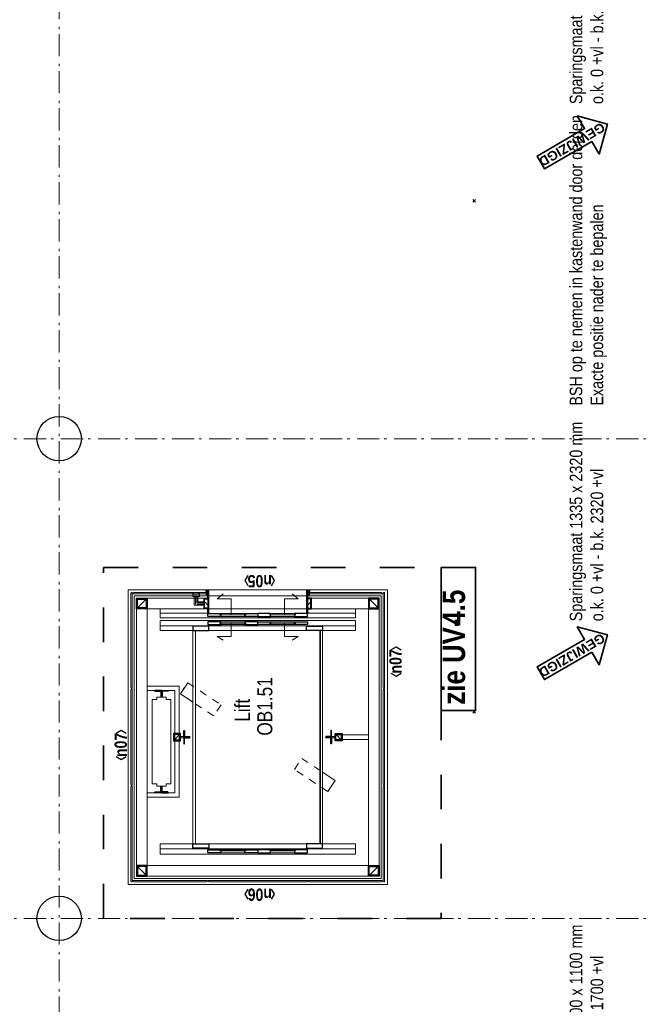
# Model space of a CAD drawing. Header units: millimetres. Extents: x 164654 to 368283, y 131426 to 252133.
# Tile 112 of 144: x 344642 to 351662, y 224421 to 235504. Entities that reach past the tile are written whole.
import ezdxf
from ezdxf.enums import TextEntityAlignment as Align

# ---------------------------------------------------------------- set-up
doc = ezdxf.new("R2010")
doc.units = ezdxf.units.MM
doc.header["$LTSCALE"] = 400
doc.header["$PDMODE"] = 3
doc.header["$PDSIZE"] = 15
for name, pattern in [('STYLE_01', [0.416641, 0.208282, -0.208359]), ('STYLE_06', [1.041641, 0.625, -0.208282, 0.069427, -0.138931]), ('STYLE_21', [0.138889, 0.069444, -0.069444]), ('STYLE_22', [1.944444, 0.972222, -0.972222])]:
    doc.linetypes.add(name, pattern=pattern)
for name, color, linetype, lineweight in [('Binnenkozijnen', 140, 'Continuous', 15), ('Buitenkozijnen', 140, 'Continuous', 15), ('Fragmentaanduiding', 1, 'STYLE_22', 35), ('Kozijnmerken', 43, 'Continuous', 9), ('Lijn-afbreek', 140, 'STYLE_06', 15), ('mat-afdichting', 9, 'Continuous', 5), ('mat-beton (ihwg)', 5, 'Continuous', 25), ('mat-glas-hor', 5, 'Continuous', 15), ('mat-glas-vert', 5, 'Continuous', 15), ('mat-naaldhout', 140, 'Continuous', 15), ('mat-scheidingswand-horizontaal', 5, 'Continuous', 25), ('mat-staal', 5, 'Continuous', 25), ('mat-staal_zink', 140, 'Continuous', 15), ('None', 7, 'Continuous', 9), ('Ruimtenummers', 5, 'Continuous', 25), ('Tekst', 140, 'Continuous', 15), ('Wijzigingspijlen', 43, 'Continuous', 9)]:
    doc.layers.add(name, color=color, linetype=linetype, lineweight=lineweight)
doc.styles.add('Abadi MT Condensed Light', font='txt', dxfattribs={"height": 176.388889})
doc.styles.add('Arial (bold)', font='arialbd.ttf', dxfattribs={"height": 132.291667})
doc.styles.add('Arial Narrow', font='ARIALN.TTF', dxfattribs={"height": 222.25})
doc.styles.add('Arial Narrow (bold)', font='ARIALNB.TTF', dxfattribs={"height": 172.861111})
doc.styles.get("Standard").update_dxf_attribs({"font": 'arial.ttf'})

# ---------------------------------------------------------------- blocks, each defined once
blk = doc.blocks.new('Kolom O 500')
at = {"layer": 'mat-beton (ihwg)', "lineweight": 25}
blk.add_circle((0, 0), 250, dxfattribs=at)
blk = doc.blocks.new('Kozijnmerk 50')
at = {"layer": 'Kozijnmerken', "color": 92, "linetype": 'Continuous', "lineweight": 25}
for points in [[(-132, 51), (-165, -6), (-132, -62)], [(132, 51), (165, -6), (132, -62)]]:
    blk.add_lwpolyline(points, dxfattribs=at)
at = {"layer": 'None', "color": 43, "style": 'Arial Narrow (bold)'}
blk.add_attdef('merk', text='', height=138, dxfattribs=at).set_placement((0, 0), align=Align.MIDDLE_CENTER)
blk = doc.blocks.new('Fragment')
at = {"layer": 'Fragmentaanduiding', "linetype": 'Continuous', "lineweight": 35}
blk.add_lwpolyline([(-774, 197), (838, 197), (838, -190), (-774, -190)], close=True, dxfattribs=at)
at = {"layer": 'Fragmentaanduiding', "insert": (-707, 182), "char_height": 254, "attachment_point": 1, "style": 'Arial Narrow (bold)'}
blk.add_mtext('zie UV-', dxfattribs=at)
at = {"layer": 'Fragmentaanduiding', "style": 'Arial Narrow (bold)'}
blk.add_attdef('Fragment', text='', height=254, dxfattribs=at).set_placement((183, 182), align=Align.TOP_LEFT)
at = {"layer": 'None', "color": 0, "flags": 1}
blk.add_attdef('Detail', (-774, -647), '', height=254, dxfattribs=at)
blk = doc.blocks.new('*X1237')
at = {"layer": 'None', "lineweight": 9}
blk.add_line((-6, -6), (-2, -2), dxfattribs=at)
blk = doc.blocks.new('*U1238')
at = {"layer": 'None', "color": 92, "linetype": 'Continuous', "lineweight": 25, "flags": 128}
blk.add_lwpolyline([(-6, -6), (-6, 14), (-5, 14, -0.4142136), (-3, 12), (-3, 0.5, 0.4142136), (0.5, -3), (12, -3, -0.4142136), (14, -5), (14, -6)], format="xyb", close=True, dxfattribs=at)
at = {"layer": 'None', "color": 92}
blk.add_blockref('*X1237', (0, 0), dxfattribs=at)
blk = doc.blocks.new('*X1159')
at = {"layer": 'None', "lineweight": 9}
blk.add_line((-25, -25), (25, 25), dxfattribs=at)
blk = doc.blocks.new('Kolom [] 120x50')
at = {"layer": 'mat-staal', "lineweight": 25}
for points in [[(-60, 25), (60, 25), (60, -25), (-60, -25)], [(-54, 19), (54, 19), (54, -19), (-54, -19)]]:
    blk.add_lwpolyline(points, close=True, dxfattribs=at)
at = {"layer": 'mat-staal'}
blk.add_blockref('*X1159', (0, 0), dxfattribs=at)
blk = doc.blocks.new('*X1239')
at = {"layer": 'None', "lineweight": 25}
blk.add_line((39727, -21791), (39735, -21783), dxfattribs=at)
blk = doc.blocks.new('*X1240')
at = {"layer": 'None', "lineweight": 9}
for p, q in [((7, 7), (9, 9)), ((-9, -9), (-7, -7))]:
    blk.add_line(p, q, dxfattribs=at)
blk = doc.blocks.new('*U1241')
at = {"layer": 'mat-staal', "lineweight": 25, "flags": 128}
for points in [[(-6.5, 10, 0.4142136), (-10, 6.5), (-10, -6.5, 0.4142136), (-6.5, -10), (6.5, -10, 0.4142136), (10, -6.5), (10, 6.5, 0.4142136), (6.5, 10)], [(-6.5, 7, 0.4142136), (-7, 6.5), (-7, -6.5, 0.4142136), (-6.5, -7), (6.5, -7, 0.4142136), (7, -6.5), (7, 6.5, 0.4142136), (6.5, 7)]]:
    blk.add_lwpolyline(points, format="xyb", close=True, dxfattribs=at)
at = {"layer": 'mat-staal'}
blk.add_blockref('*X1240', (0, 0), dxfattribs=at)
blk = doc.blocks.new('*U1242')
at = {"layer": 'None', "color": 43, "linetype": 'STYLE_21', "lineweight": 9}
for p, q in [((39683, -21782), (39681, -21780)), ((39686, -21782), (39688, -21780))]:
    blk.add_line(p, q, dxfattribs=at)
at = {"layer": 'None', "color": 43, "linetype": 'Continuous', "lineweight": 9}
blk.add_line((39688, -21780), (39681, -21780), dxfattribs=at)
at = {"layer": 'None', "color": 43, "linetype": 'STYLE_21', "lineweight": 9}
blk.add_lwpolyline([(39686, -21791), (39686, -21782), (39683, -21782), (39683, -21791)], close=True, dxfattribs=at)
blk = doc.blocks.new('*U1243')
at = {"layer": 'None', "color": 43, "linetype": 'STYLE_21', "lineweight": 9}
for p, q in [((39725, -21761), (39722, -21759)), ((39727, -21761), (39730, -21759))]:
    blk.add_line(p, q, dxfattribs=at)
at = {"layer": 'None', "color": 43, "linetype": 'Continuous', "lineweight": 9}
blk.add_line((39730, -21759), (39722, -21759), dxfattribs=at)
at = {"layer": 'None', "color": 43, "linetype": 'STYLE_21', "lineweight": 9}
blk.add_lwpolyline([(39727, -21791), (39727, -21761), (39725, -21761), (39725, -21791)], close=True, dxfattribs=at)
blk = doc.blocks.new('*X1244')
at = {"layer": 'None', "lineweight": 5}
blk.add_line((39700, -21773), (39700, -20946), dxfattribs=at)
blk = doc.blocks.new('*U1245')
at = {"layer": 'None', "color": 43, "linetype": 'STYLE_01', "lineweight": 9}
for p, q in [((39716, -21613), (39696, -21613)), ((39716, -21688), (39696, -21688))]:
    blk.add_line(p, q, dxfattribs=at)
at = {"layer": 'None', "color": 140, "linetype": 'Continuous', "lineweight": 15}
for p, q in [((39696, -21688), (39696, -21613)), ((39716, -21688), (39716, -21613))]:
    blk.add_line(p, q, dxfattribs=at)
blk.add_lwpolyline([(39696, -21688), (39668, -21688), (39668, -21613), (39696, -21613)], dxfattribs=at)
blk = doc.blocks.new('*U1246')
at = {"layer": 'mat-glas-hor', "color": 92, "lineweight": 25}
for points in [[(39446, -21930), (39446, -21785), (39478, -21785), (39478, -21930)], [(39446, -22345), (39446, -22200), (39478, -22200), (39478, -22345)]]:
    blk.add_lwpolyline(points, close=True, dxfattribs=at)
at = {"layer": 'mat-glas-vert', "lineweight": 15}
blk.add_lwpolyline([(39465, -21920), (39465, -22210), (39477, -22210), (39477, -21920)], close=True, dxfattribs=at)
at = {"layer": 'None', "color": 43, "linetype": 'Continuous', "lineweight": 9}
for p, q in [((39446, -21930), (39446, -22200)), ((39478, -21930), (39478, -22200))]:
    blk.add_line(p, q, dxfattribs=at)
blk = doc.blocks.new('*U1247')
at = {"layer": 'Binnenkozijnen', "color": 43, "linetype": 'STYLE_01', "lineweight": 9}
blk.add_lwpolyline([(37599, -23216), (37474, -23133), (37722, -22758), (37847, -22840)], close=True, dxfattribs=at)
at = {"layer": 'Binnenkozijnen', "color": 43, "linetype": 'Continuous', "lineweight": 9}
blk.add_lwpolyline([(37512, -23075), (37474, -23133), (37599, -23216), (37692, -23075)], dxfattribs=at)
blk = doc.blocks.new('*U1248')
at = {"layer": 'Binnenkozijnen', "color": 43, "linetype": 'STYLE_01', "lineweight": 9}
blk.add_lwpolyline([(38574, -21474), (38699, -21557), (38450, -21932), (38325, -21850)], close=True, dxfattribs=at)
at = {"layer": 'Binnenkozijnen', "color": 43, "linetype": 'Continuous', "lineweight": 9}
blk.add_lwpolyline([(38660, -21615), (38699, -21557), (38574, -21474), (38480, -21615)], dxfattribs=at)
blk = doc.blocks.new('*X1249')
at = {"layer": 'None', "lineweight": 5}
blk.add_line((39286, -23050), (36886, -23050), dxfattribs=at)
blk = doc.blocks.new('*X201')
at = {"layer": 'None', "lineweight": 9}
blk.add_line((-60, -60), (60, 60), dxfattribs=at)
blk = doc.blocks.new('Kolom [] 120')
at = {"layer": 'mat-staal', "lineweight": 25}
for points in [[(-60, 60), (60, 60), (60, -60), (-60, -60)], [(-50, 50), (50, 50), (50, -50), (-50, -50)]]:
    blk.add_lwpolyline(points, close=True, dxfattribs=at)
at = {"layer": 'mat-staal'}
blk.add_blockref('*X201', (0, 0), dxfattribs=at)
blk = doc.blocks.new('*U1250')
at = {"layer": 'mat-glas-hor', "color": 92, "lineweight": 25}
for points in [[(39386, -21930), (39386, -21785), (39354, -21785), (39354, -21930)], [(39386, -22345), (39386, -22200), (39354, -22200), (39354, -22345)]]:
    blk.add_lwpolyline(points, close=True, dxfattribs=at)
at = {"layer": 'mat-glas-vert', "lineweight": 15}
blk.add_lwpolyline([(39368, -21920), (39368, -22210), (39356, -22210), (39356, -21920)], close=True, dxfattribs=at)
at = {"layer": 'None', "color": 43, "linetype": 'Continuous', "lineweight": 9}
for p, q in [((39354, -21930), (39354, -22200)), ((39386, -21930), (39386, -22200))]:
    blk.add_line(p, q, dxfattribs=at)
blk = doc.blocks.new('*X1251')
at = {"layer": 'None', "lineweight": 9}
blk.add_line((-6, -6), (-2, -2), dxfattribs=at)
blk = doc.blocks.new('*U1252')
at = {"layer": 'None', "color": 92, "linetype": 'Continuous', "lineweight": 25, "flags": 128}
blk.add_lwpolyline([(-6, -6), (-6, 14), (-5, 14, -0.4142136), (-3, 12), (-3, 0.5, 0.4142136), (0.5, -3), (12, -3, -0.4142136), (14, -5), (14, -6)], format="xyb", close=True, dxfattribs=at)
at = {"layer": 'None', "color": 92}
blk.add_blockref('*X1251', (0, 0), dxfattribs=at)
blk = doc.blocks.new('*X1253')
at = {"layer": 'None', "lineweight": 9}
for p, q in [((7, 7), (9, 9)), ((-9, -9), (-7, -7))]:
    blk.add_line(p, q, dxfattribs=at)
blk = doc.blocks.new('*U1254')
at = {"layer": 'mat-staal', "lineweight": 25, "flags": 128}
for points in [[(-6.5, 10, 0.4142136), (-10, 6.5), (-10, -6.5, 0.4142136), (-6.5, -10), (6.5, -10, 0.4142136), (10, -6.5), (10, 6.5, 0.4142136), (6.5, 10)], [(-6.5, 7, 0.4142136), (-7, 6.5), (-7, -6.5, 0.4142136), (-6.5, -7), (6.5, -7, 0.4142136), (7, -6.5), (7, 6.5, 0.4142136), (6.5, 7)]]:
    blk.add_lwpolyline(points, format="xyb", close=True, dxfattribs=at)
at = {"layer": 'mat-staal'}
blk.add_blockref('*X1253', (0, 0), dxfattribs=at)
blk = doc.blocks.new('*U1255')
at = {"layer": 'None', "color": 43, "linetype": 'STYLE_21', "lineweight": 9}
for p, q in [((39683, -22907), (39681, -22910)), ((39686, -22907), (39688, -22910))]:
    blk.add_line(p, q, dxfattribs=at)
at = {"layer": 'None', "color": 43, "linetype": 'Continuous', "lineweight": 9}
blk.add_line((39688, -22910), (39681, -22910), dxfattribs=at)
at = {"layer": 'None', "color": 43, "linetype": 'STYLE_21', "lineweight": 9}
blk.add_lwpolyline([(39686, -22899), (39686, -22907), (39683, -22907), (39683, -22899)], close=True, dxfattribs=at)
blk = doc.blocks.new('*U1256')
at = {"layer": 'None', "color": 43, "linetype": 'STYLE_21', "lineweight": 9}
for p, q in [((39725, -22928), (39722, -22931)), ((39727, -22928), (39730, -22931))]:
    blk.add_line(p, q, dxfattribs=at)
at = {"layer": 'None', "color": 43, "linetype": 'Continuous', "lineweight": 9}
blk.add_line((39730, -22931), (39722, -22931), dxfattribs=at)
at = {"layer": 'None', "color": 43, "linetype": 'STYLE_21', "lineweight": 9}
blk.add_lwpolyline([(39727, -22899), (39727, -22928), (39725, -22928), (39725, -22899)], close=True, dxfattribs=at)
blk = doc.blocks.new('*X1257')
at = {"layer": 'None', "lineweight": 5}
blk.add_line((39700, -23744), (39700, -22917), dxfattribs=at)
blk = doc.blocks.new('*U1258')
at = {"layer": 'mat-glas-hor', "color": 92, "lineweight": 25}
for points in [[(39446, -22345), (39446, -22490), (39478, -22490), (39478, -22345)], [(39446, -22760), (39446, -22905), (39478, -22905), (39478, -22760)]]:
    blk.add_lwpolyline(points, close=True, dxfattribs=at)
at = {"layer": 'mat-glas-vert', "lineweight": 15}
blk.add_lwpolyline([(39465, -22770), (39465, -22480), (39477, -22480), (39477, -22770)], close=True, dxfattribs=at)
at = {"layer": 'None', "color": 43, "linetype": 'Continuous', "lineweight": 9}
for p, q in [((39446, -22760), (39446, -22490)), ((39478, -22760), (39478, -22490))]:
    blk.add_line(p, q, dxfattribs=at)
blk = doc.blocks.new('*U1259')
at = {"layer": 'mat-glas-hor', "color": 92, "lineweight": 25}
for points in [[(39386, -22345), (39386, -22490), (39354, -22490), (39354, -22345)], [(39386, -22760), (39386, -22905), (39354, -22905), (39354, -22760)]]:
    blk.add_lwpolyline(points, close=True, dxfattribs=at)
at = {"layer": 'mat-glas-vert', "lineweight": 15}
blk.add_lwpolyline([(39368, -22770), (39368, -22480), (39356, -22480), (39356, -22770)], close=True, dxfattribs=at)
at = {"layer": 'None', "color": 43, "linetype": 'Continuous', "lineweight": 9}
for p, q in [((39354, -22760), (39354, -22490)), ((39386, -22760), (39386, -22490))]:
    blk.add_line(p, q, dxfattribs=at)
blk = doc.blocks.new('*U1260')
at = {"layer": 'mat-glas-hor', "color": 92, "lineweight": 25}
for points in [[(36786, -21930), (36786, -21785), (36818, -21785), (36818, -21930)], [(36786, -22345), (36786, -22200), (36818, -22200), (36818, -22345)]]:
    blk.add_lwpolyline(points, close=True, dxfattribs=at)
at = {"layer": 'mat-glas-vert', "lineweight": 15}
blk.add_lwpolyline([(36805, -21920), (36805, -22210), (36817, -22210), (36817, -21920)], close=True, dxfattribs=at)
at = {"layer": 'None', "color": 43, "linetype": 'Continuous', "lineweight": 9}
for p, q in [((36786, -21930), (36786, -22200)), ((36818, -21930), (36818, -22200))]:
    blk.add_line(p, q, dxfattribs=at)
blk = doc.blocks.new('*U1261')
at = {"layer": 'mat-glas-hor', "color": 92, "lineweight": 25}
for points in [[(36786, -22345), (36786, -22490), (36818, -22490), (36818, -22345)], [(36786, -22760), (36786, -22905), (36818, -22905), (36818, -22760)]]:
    blk.add_lwpolyline(points, close=True, dxfattribs=at)
at = {"layer": 'mat-glas-vert', "lineweight": 15}
blk.add_lwpolyline([(36805, -22770), (36805, -22480), (36817, -22480), (36817, -22770)], close=True, dxfattribs=at)
at = {"layer": 'None', "color": 43, "linetype": 'Continuous', "lineweight": 9}
for p, q in [((36786, -22760), (36786, -22490)), ((36818, -22760), (36818, -22490))]:
    blk.add_line(p, q, dxfattribs=at)
blk = doc.blocks.new('*U1262')
at = {"layer": 'None', "color": 140, "linetype": 'Continuous', "lineweight": 15}
blk.add_lwpolyline([(37562, -21208), (37562, -21156), (38511, -21156), (38511, -21208), (38536, -21208), (38536, -21313), (38511, -21313), (38511, -21366), (37562, -21366), (37562, -21313), (37536, -21313), (37536, -21208)], close=True, dxfattribs=at)
blk = doc.blocks.new('*X1263')
at = {"layer": 'None', "lineweight": 9}
blk.add_line((-18, -18), (-9, -9), dxfattribs=at)
blk = doc.blocks.new('*U1264')
at = {"layer": 'None', "color": 92, "linetype": 'Continuous', "lineweight": 25, "flags": 128}
blk.add_lwpolyline([(-17.8, -22.8), (-17.8, 52.2), (-13.8, 52.2, -0.4142136), (-9.8, 48.2), (-9.8, -6.8, 0.4142136), (-1.8, -14.8), (43.2, -14.8, -0.4142136), (47.2, -18.8), (47.2, -22.8)], format="xyb", close=True, dxfattribs=at)
at = {"layer": 'None', "color": 92}
blk.add_blockref('*X1263', (0, 0), dxfattribs=at)
blk = doc.blocks.new('*X1265')
at = {"layer": 'None', "lineweight": 9}
blk.add_line((-18, -18), (-9, -9), dxfattribs=at)
blk = doc.blocks.new('*U1266')
at = {"layer": 'None', "color": 92, "linetype": 'Continuous', "lineweight": 25, "flags": 128}
blk.add_lwpolyline([(-17.8, -22.8), (-17.8, 52.2), (-13.8, 52.2, -0.4142136), (-9.8, 48.2), (-9.8, -6.8, 0.4142136), (-1.8, -14.8), (43.2, -14.8, -0.4142136), (47.2, -18.8), (47.2, -22.8)], format="xyb", close=True, dxfattribs=at)
at = {"layer": 'None', "color": 92}
blk.add_blockref('*X1265', (0, 0), dxfattribs=at)
blk = doc.blocks.new('*U1267')
at = {"layer": 'mat-staal', "xscale": -1}
blk.add_blockref('*U1264', (38593, -21238), dxfattribs=at)
at = {"layer": 'mat-staal', "rotation": 179.9999976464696}
blk.add_blockref('*U1266', (38593, -21284), dxfattribs=at)
blk = doc.blocks.new('*U1268')
at = {"layer": 'mat-staal'}
blk.add_blockref('*U1267', (0, 0), dxfattribs=at)
blk = doc.blocks.new('*X1269')
at = {"layer": 'None', "lineweight": 9}
blk.add_line((-18, -18), (-9, -9), dxfattribs=at)
blk = doc.blocks.new('*U1270')
at = {"layer": 'None', "color": 92, "linetype": 'Continuous', "lineweight": 25, "flags": 128}
blk.add_lwpolyline([(-17.8, -22.8), (-17.8, 52.2), (-13.8, 52.2, -0.4142136), (-9.8, 48.2), (-9.8, -6.8, 0.4142136), (-1.8, -14.8), (43.2, -14.8, -0.4142136), (47.2, -18.8), (47.2, -22.8)], format="xyb", close=True, dxfattribs=at)
at = {"layer": 'None', "color": 92}
blk.add_blockref('*X1269', (0, 0), dxfattribs=at)
blk = doc.blocks.new('*X1271')
at = {"layer": 'None', "lineweight": 9}
blk.add_line((-18, -18), (-9, -9), dxfattribs=at)
blk = doc.blocks.new('*U1272')
at = {"layer": 'None', "color": 92, "linetype": 'Continuous', "lineweight": 25, "flags": 128}
blk.add_lwpolyline([(-17.8, -22.8), (-17.8, 52.2), (-13.8, 52.2, -0.4142136), (-9.8, 48.2), (-9.8, -6.8, 0.4142136), (-1.8, -14.8), (43.2, -14.8, -0.4142136), (47.2, -18.8), (47.2, -22.8)], format="xyb", close=True, dxfattribs=at)
at = {"layer": 'None', "color": 92}
blk.add_blockref('*X1271', (0, 0), dxfattribs=at)
blk = doc.blocks.new('*U1273')
at = {"layer": 'mat-staal', "rotation": 359.9999976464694}
blk.add_blockref('*U1270', (37479, -21238), dxfattribs=at)
at = {"layer": 'mat-staal', "xscale": -1, "rotation": 179.9999999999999}
blk.add_blockref('*U1272', (37479, -21284), dxfattribs=at)
blk = doc.blocks.new('*U1274')
at = {"layer": 'mat-staal'}
blk.add_blockref('*U1273', (0, 0), dxfattribs=at)
blk = doc.blocks.new('*X1275')
at = {"layer": 'None', "lineweight": 9}
blk.add_line((-18, -18), (-9, -9), dxfattribs=at)
blk = doc.blocks.new('*U1276')
at = {"layer": 'None', "color": 92, "linetype": 'Continuous', "lineweight": 25, "flags": 128}
blk.add_lwpolyline([(-17.8, -22.8), (-17.8, 52.2), (-13.8, 52.2, -0.4142136), (-9.8, 48.2), (-9.8, -6.8, 0.4142136), (-1.8, -14.8), (43.2, -14.8, -0.4142136), (47.2, -18.8), (47.2, -22.8)], format="xyb", close=True, dxfattribs=at)
at = {"layer": 'None', "color": 92}
blk.add_blockref('*X1275', (0, 0), dxfattribs=at)
blk = doc.blocks.new('*X1277')
at = {"layer": 'None', "lineweight": 9}
blk.add_line((-18, -18), (-9, -9), dxfattribs=at)
blk = doc.blocks.new('*U1278')
at = {"layer": 'None', "color": 92, "linetype": 'Continuous', "lineweight": 25, "flags": 128}
blk.add_lwpolyline([(-17.8, -22.8), (-17.8, 52.2), (-13.8, 52.2, -0.4142136), (-9.8, 48.2), (-9.8, -6.8, 0.4142136), (-1.8, -14.8), (43.2, -14.8, -0.4142136), (47.2, -18.8), (47.2, -22.8)], format="xyb", close=True, dxfattribs=at)
at = {"layer": 'None', "color": 92}
blk.add_blockref('*X1277', (0, 0), dxfattribs=at)
blk = doc.blocks.new('*U1279')
at = {"layer": 'mat-staal', "xscale": -1, "rotation": 90.00000235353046}
blk.add_blockref('*U1278', (38063, -21532), dxfattribs=at)
at = {"layer": 'mat-staal', "rotation": 270}
blk.add_blockref('*U1276', (38109, -21532), dxfattribs=at)
blk = doc.blocks.new('*U1280')
at = {"layer": 'mat-staal'}
blk.add_blockref('*U1279', (0, 0), dxfattribs=at)
blk = doc.blocks.new('*X203')
at = {"layer": 'None', "lineweight": 9}
blk.add_line((-40, -40), (40, 40), dxfattribs=at)
blk = doc.blocks.new('Kolom [] 080')
at = {"layer": 'mat-staal', "lineweight": 25}
for points in [[(-40, 40), (40, 40), (40, -40), (-40, -40)], [(-30, 30), (30, 30), (30, -30), (-30, -30)]]:
    blk.add_lwpolyline(points, close=True, dxfattribs=at)
at = {"layer": 'mat-staal'}
blk.add_blockref('*X203', (0, 0), dxfattribs=at)
blk = doc.blocks.new('*U1281')
at = {"layer": 'None', "color": 43, "linetype": 'Continuous', "lineweight": 9}
blk.add_lwpolyline([(38078, -21475), (38094, -21475), (38094, -21514), (38078, -21514)], close=True, dxfattribs=at)
at = {"layer": 'Lijn-afbreek', "color": 7, "xscale": -1}
blk.add_blockref('Kolom [] 080', (38086, -21435), dxfattribs=at)
at = {"layer": 'mat-staal'}
blk.add_blockref('*U1280', (0, 0), dxfattribs=at)
blk = doc.blocks.new('*U1282')
at = {"layer": 'None', "color": 140, "linetype": 'Continuous', "lineweight": 15}
blk.add_lwpolyline([(37562, -21208), (37562, -21156), (38511, -21156), (38511, -21208), (38536, -21208), (38536, -21313), (38511, -21313), (38511, -21366), (37562, -21366), (37562, -21313), (37536, -21313), (37536, -21208)], close=True, dxfattribs=at)
blk = doc.blocks.new('*X1283')
at = {"layer": 'None', "lineweight": 9}
blk.add_line((-18, -18), (-9, -9), dxfattribs=at)
blk = doc.blocks.new('*U1284')
at = {"layer": 'None', "color": 92, "linetype": 'Continuous', "lineweight": 25, "flags": 128}
blk.add_lwpolyline([(-17.8, -22.8), (-17.8, 52.2), (-13.8, 52.2, -0.4142136), (-9.8, 48.2), (-9.8, -6.8, 0.4142136), (-1.8, -14.8), (43.2, -14.8, -0.4142136), (47.2, -18.8), (47.2, -22.8)], format="xyb", close=True, dxfattribs=at)
at = {"layer": 'None', "color": 92}
blk.add_blockref('*X1283', (0, 0), dxfattribs=at)
blk = doc.blocks.new('*X1285')
at = {"layer": 'None', "lineweight": 9}
blk.add_line((-18, -18), (-9, -9), dxfattribs=at)
blk = doc.blocks.new('*U1286')
at = {"layer": 'None', "color": 92, "linetype": 'Continuous', "lineweight": 25, "flags": 128}
blk.add_lwpolyline([(-17.8, -22.8), (-17.8, 52.2), (-13.8, 52.2, -0.4142136), (-9.8, 48.2), (-9.8, -6.8, 0.4142136), (-1.8, -14.8), (43.2, -14.8, -0.4142136), (47.2, -18.8), (47.2, -22.8)], format="xyb", close=True, dxfattribs=at)
at = {"layer": 'None', "color": 92}
blk.add_blockref('*X1285', (0, 0), dxfattribs=at)
blk = doc.blocks.new('*U1287')
at = {"layer": 'mat-staal', "rotation": 89.99999304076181}
blk.add_blockref('*U1286', (38063, -23158), dxfattribs=at)
at = {"layer": 'mat-staal', "xscale": -1, "rotation": 269.9999953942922}
blk.add_blockref('*U1284', (38109, -23158), dxfattribs=at)
blk = doc.blocks.new('*U1288')
at = {"layer": 'mat-staal'}
blk.add_blockref('*U1287', (0, 0), dxfattribs=at)
blk = doc.blocks.new('*U1289')
at = {"layer": 'None', "color": 43, "linetype": 'Continuous', "lineweight": 9}
blk.add_lwpolyline([(38078, -23215), (38094, -23215), (38094, -23176), (38078, -23176)], close=True, dxfattribs=at)
at = {"layer": 'Lijn-afbreek', "color": 7, "rotation": 179.9999953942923}
blk.add_blockref('Kolom [] 080', (38086, -23255), dxfattribs=at)
at = {"layer": 'mat-staal'}
blk.add_blockref('*U1288', (0, 0), dxfattribs=at)
blk = doc.blocks.new('*U1290')
at = {"layer": 'Binnenkozijnen', "color": 140, "linetype": 'Continuous', "lineweight": 15}
for p, q in [((36641, -20980), (39531, -20980)), ((36521, -23590), (36521, -21100)), ((36641, -21100), (39531, -21100)), ((36641, -23590), (36641, -21100)), ((39531, -21100), (39531, -21795)), ((39651, -21100), (39651, -21795)), ((39531, -23590), (39531, -22895)), ((39651, -23590), (39651, -22895)), ((36641, -23590), (39531, -23590)), ((36641, -23710), (39531, -23710))]:
    blk.add_line(p, q, dxfattribs=at)
at = {"layer": 'Binnenkozijnen', "color": 8, "linetype": 'Continuous', "lineweight": 5}
for p, q in [((37411, -21100), (37411, -21460)), ((37411, -21100), (37461, -21100)), ((37461, -21100), (37461, -21410)), ((38661, -21100), (38611, -21100)), ((38611, -21410), (38611, -21100)), ((38661, -21460), (38661, -21100)), ((37411, -21460), (38661, -21460)), ((37461, -21410), (38611, -21410)), ((38061, -23590), (38061, -23255)), ((38111, -23590), (38111, -23255)), ((38111, -23590), (38061, -23590))]:
    blk.add_line(p, q, dxfattribs=at)
at = {"layer": 'mat-afdichting', "lineweight": 5}
for points in [[(39696, -21763), (39719, -21763), (39719, -21783), (39696, -21783)], [(39696, -22907), (39719, -22907), (39719, -22927), (39696, -22927)]]:
    blk.add_lwpolyline(points, close=True, dxfattribs=at)
at = {"layer": 'mat-glas-hor', "lineweight": 15}
for points in [[(37528, -20917), (37536, -20920), (37536, -20930), (37528, -20933), (36466, -20933), (36458, -20930), (36458, -20920), (36466, -20917)], [(37555, -20917), (37547, -20920), (37547, -20930), (37555, -20933), (38617, -20933), (38625, -20930), (38625, -20920), (38617, -20917)], [(38644, -20917), (38636, -20920), (38636, -20930), (38644, -20933), (39706, -20933), (39714, -20930), (39714, -20920), (39706, -20917)], [(36886, -21645), (39286, -21645), (39286, -21615), (36886, -21615)], [(36886, -23045), (39286, -23045), (39286, -23075), (36886, -23075)], [(37528, -23773), (37536, -23770), (37536, -23760), (37528, -23757), (36466, -23757), (36458, -23760), (36458, -23770), (36466, -23773)], [(37555, -23773), (37547, -23770), (37547, -23760), (37555, -23757), (38617, -23757), (38625, -23760), (38625, -23770), (38617, -23773)], [(38644, -23773), (38636, -23770), (38636, -23760), (38644, -23757), (39706, -23757), (39714, -23760), (39714, -23770), (39706, -23773)]]:
    blk.add_lwpolyline(points, close=True, dxfattribs=at)
at = {"layer": 'mat-glas-vert', "lineweight": 15}
for points in [[(36458, -21768), (36461, -21776), (36471, -21776), (36474, -21768), (36474, -20951), (36471, -20943), (36461, -20943), (36458, -20951)], [(39714, -21768), (39711, -21776), (39701, -21776), (39698, -21768), (39698, -20951), (39701, -20943), (39711, -20943), (39714, -20951)], [(36458, -22896), (36461, -22904), (36471, -22904), (36474, -22896), (36474, -21794), (36471, -21786), (36461, -21786), (36458, -21794)], [(36458, -22922), (36461, -22914), (36471, -22914), (36474, -22922), (36474, -23739), (36471, -23747), (36461, -23747), (36458, -23739)], [(39714, -22922), (39711, -22914), (39701, -22914), (39698, -22922), (39698, -23739), (39701, -23747), (39711, -23747), (39714, -23739)]]:
    blk.add_lwpolyline(points, close=True, dxfattribs=at)
at = {"layer": 'mat-glas-vert', "color": 43, "linetype": 'STYLE_21', "lineweight": 9, "flags": 128}
for points in [[(39698, -21615), (39701, -21618), (39711, -21618), (39714, -21615)], [(39711, -21683), (39701, -21683), (39698, -21686)], [(39714, -21686), (39711, -21683)]]:
    blk.add_lwpolyline(points, dxfattribs=at)
at = {"layer": 'mat-staal', "color": 8, "lineweight": 5}
for points in [[(36886, -23445), (36771, -23445), (36771, -21245), (36886, -21245)], [(39286, -23445), (39401, -23445), (39401, -21245), (39286, -21245)]]:
    blk.add_lwpolyline(points, close=True, dxfattribs=at)
at = {"layer": 'mat-staal', "color": 43, "lineweight": 9}
for points in [[(36831, -23445), (36771, -23445), (36771, -21245), (36831, -21245)], [(39341, -23445), (39401, -23445), (39401, -21245), (39341, -21245)], [(39446, -21785), (39446, -22905), (39481, -22905), (39481, -23445), (39431, -23445), (39431, -21245), (39481, -21245), (39481, -21785)]]:
    blk.add_lwpolyline(points, close=True, dxfattribs=at)
at = {"layer": 'mat-staal', "lineweight": 25}
for points in [[(39486, -21783), (39536, -21783), (39536, -21791), (39486, -21791)], [(39646, -21783), (39741, -21783), (39741, -21791), (39646, -21791)], [(39486, -22907), (39536, -22907), (39536, -22899), (39486, -22899)], [(39646, -22907), (39741, -22907), (39741, -22899), (39646, -22899)]]:
    blk.add_lwpolyline(points, close=True, dxfattribs=at)
at = {"layer": 'mat-staal_zink', "lineweight": 15}
for p, q in [((39480, -21779), (39480, -21795)), ((39493, -21779), (39480, -21779)), ((39480, -21795), (39746, -21795)), ((39483, -21782), (39483, -21792)), ((39493, -21782), (39483, -21782)), ((39483, -21792), (39743, -21792)), ((39493, -21779), (39493, -21782)), ((39746, -21759), (39720, -21759)), ((39743, -21762), (39720, -21762)), ((39743, -21792), (39743, -21762)), ((39746, -21795), (39746, -21759)), ((39480, -22895), (39480, -22911)), ((39746, -22895), (39480, -22895)), ((39480, -22911), (39493, -22911)), ((39483, -22898), (39483, -22908)), ((39743, -22898), (39483, -22898)), ((39483, -22908), (39493, -22908)), ((39493, -22911), (39493, -22908)), ((39720, -22928), (39743, -22928)), ((39720, -22931), (39746, -22931)), ((39743, -22928), (39743, -22898)), ((39746, -22931), (39746, -22895))]:
    blk.add_line(p, q, dxfattribs=at)
at = {"layer": 'None', "color": 43, "linetype": 'Continuous', "lineweight": 9}
for p, q in [((36426, -23805), (36426, -20885)), ((36426, -20885), (39746, -20885)), ((39746, -20885), (39746, -23805)), ((36496, -23735), (36496, -20955)), ((36496, -20955), (39676, -20955)), ((39676, -20955), (39676, -23735)), ((39746, -23805), (36426, -23805)), ((39676, -23735), (36496, -23735))]:
    blk.add_line(p, q, dxfattribs=at)
at = {"layer": 'None', "color": 8, "linetype": 'STYLE_01', "lineweight": 5}
for p, q in [((39584, -21741), (39584, -21643)), ((39668, -21643), (39584, -21643)), ((39599, -21741), (39599, -21658)), ((39668, -21658), (39599, -21658))]:
    blk.add_line(p, q, dxfattribs=at)
at = {"layer": 'None', "color": 43, "linetype": 'STYLE_01', "lineweight": 9}
for p, q in [((39698, -21613), (39698, -21615)), ((39698, -21686), (39698, -21688)), ((39714, -21613), (39714, -21615)), ((39714, -21686), (39714, -21688))]:
    blk.add_line(p, q, dxfattribs=at)
at = {"layer": 'None', "color": 8, "linetype": 'Continuous', "lineweight": 5}
blk.add_lwpolyline([(39531, -23445), (39431, -23445), (39431, -21245), (39531, -21245)], close=True, dxfattribs=at)
at = {"layer": 'None', "color": 92, "lineweight": 25}
for points in [[(36886, -21615), (36886, -21795), (36836, -21795), (36836, -21615)], [(39286, -21615), (39286, -21795), (39336, -21795), (39336, -21615)], [(36886, -23075), (36886, -22895), (36836, -22895), (36836, -23075)], [(39286, -23075), (39286, -22895), (39336, -22895), (39336, -23075)]]:
    blk.add_lwpolyline(points, close=True, dxfattribs=at)
at = {"layer": 'None', "color": 43, "linetype": 'Continuous', "lineweight": 9}
blk.add_lwpolyline([(39571, -21741), (39611, -21741), (39611, -21671), (39668, -21671), (39668, -21631), (39571, -21631)], close=True, dxfattribs=at)
at = {"layer": 'None', "color": 8, "lineweight": 5}
blk.add_lwpolyline([(39480, -22895), (39746, -22895), (39746, -21795), (39480, -21795)], close=True, dxfattribs=at)
at = {"layer": 'None', "lineweight": 9}
for points in [[(39367, -22045), (39218, -22045), (39218, -21890), (39179, -21957)], [(39468, -22045), (39644, -22045), (39644, -21890), (39698, -21957)], [(39367, -22645), (39218, -22645), (39218, -22800), (39179, -22733)], [(39468, -22645), (39644, -22645), (39644, -22800), (39698, -22733)]]:
    blk.add_lwpolyline(points, dxfattribs=at)
at = {"layer": 'Lijn-afbreek', "color": 7, "rotation": 180}
blk.add_blockref('Kolom [] 120x50', (39591, -21766), dxfattribs=at)
at = {"layer": 'Lijn-afbreek', "color": 7, "xscale": -1}
blk.add_blockref('Kolom [] 120x50', (39591, -22924), dxfattribs=at)
at = {"layer": 'mat-glas-hor'}
blk.add_blockref('*X1249', (0, 0), dxfattribs=at)
at = {"layer": 'mat-glas-vert'}
for name in ['*X1244', '*X1257']:
    blk.add_blockref(name, (0, 0), dxfattribs=at)
at = {"layer": 'mat-naaldhout', "color": 7, "rotation": 180}
blk.add_blockref('Kolom [] 120x50', (39591, -21766), dxfattribs=at)
at = {"layer": 'mat-naaldhout', "color": 7, "xscale": -1}
blk.add_blockref('Kolom [] 120x50', (39591, -22924), dxfattribs=at)
at = {"layer": 'mat-staal'}
for name in ['*U1268', '*U1274', '*X1239']:
    blk.add_blockref(name, (0, 0), dxfattribs=at)
at = {"layer": 'mat-staal', "color": 7, "xscale": -1}
for p, rotation in [((36581, -21040), 269.9999976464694), ((39591, -23650), 90)]:
    blk.add_blockref('Kolom [] 120', p, dxfattribs=dict(at, rotation=rotation))
at = {"layer": 'mat-staal', "color": 7}
for p, rotation in [((39591, -21040), 90), ((36581, -23650), 270.0000023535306)]:
    blk.add_blockref('Kolom [] 120', p, dxfattribs=dict(at, rotation=rotation))
at = {"layer": 'mat-staal'}
for name, p, rotation in [('*U1238', (39690, -21777), 90), ('*U1254', (39726, -22917), 180)]:
    blk.add_blockref(name, p, dxfattribs=dict(at, rotation=rotation))
at = {"layer": 'mat-staal', "xscale": -1}
blk.add_blockref('*U1241', (39726, -21773), dxfattribs=at)
at = {"layer": 'mat-staal', "xscale": -1, "rotation": 90}
blk.add_blockref('*U1252', (39690, -22913), dxfattribs=at)
at = {"layer": 'None', "color": 7}
for name in ['*U1281', '*U1289', '*U1262', '*U1282', '*U1248', '*U1245', '*U1260', '*U1250', '*U1246', '*U1242', '*U1243', '*U1261', '*U1259', '*U1258', '*U1247', '*U1255', '*U1256']:
    blk.add_blockref(name, (0, 0), dxfattribs=at)
blk = doc.blocks.new('Wijzigingspijl')
at = {"layer": 'None', "linetype": 'Continuous', "lineweight": 5}
blk.add_point((0, 0), dxfattribs=at)
at = {"layer": 'Wijzigingspijlen', "color": 1, "linetype": 'Continuous', "lineweight": 35}
blk.add_lwpolyline([(-82.5, -1485), (-247.5, -1485), (0, -1732.5), (247.5, -1485), (82.5, -1485), (82.5, -866.25), (-82.5, -866.25)], close=True, dxfattribs=at)
at = {"layer": 'Wijzigingspijlen', "color": 8, "insert": (0, -1271.25), "char_height": 105.833, "attachment_point": 5, "rotation": 90, "style": 'Arial (bold)'}
blk.add_mtext('GEWIJZIGD', dxfattribs=at)

msp = doc.modelspace()

# ---------------------------------------------------------------- linework, layer by layer
at = {"layer": 'Fragmentaanduiding', "lineweight": 35}
msp.add_lwpolyline([(345586.97992, 225387.75849), (345586.97992, 229338.75849), (349386.97992, 229338.75849), (349386.97992, 225387.75849)], close=True, dxfattribs=at)
at = {"layer": 'None', "color": 43, "linetype": 'STYLE_06', "lineweight": 9}
for p, q in [((345086.97992, 251591.69912), (345086.97992, 217871.79849)), ((361606.97992, 230787.75849), (329361.34606, 230787.75849)), ((361606.97992, 225387.75849), (329361.34606, 225387.75849))]:
    msp.add_line(p, q, dxfattribs=at)

# ---------------------------------------------------------------- block references
at = {"layer": 'Buitenkozijnen', "color": 7, "rotation": 90}
for p in [(345086.97992, 230787.75849), (345086.97992, 225387.75849)]:
    msp.add_blockref('Kolom O 500', p, dxfattribs=at)
at = {"layer": 'Fragmentaanduiding', "color": 7, "rotation": 90}
msp.add_blockref('Fragment', (349583.95177, 228500.41894), dxfattribs=at).add_auto_attribs({'Fragment': '4.5'})
at = {"layer": 'Kozijnmerken', "color": 7}
for p, rotation, values in [((347345.22647, 229183.86986), 180, {'merk': 'n05'}), ((348873.00823, 228280.45372), 90, {'merk': 'n07'}), ((345779.78341, 227340.45372), 90, {'merk': 'n07'}), ((347345.22647, 225654.97544), 180, {'merk': 'n06'})]:
    msp.add_blockref('Kozijnmerk 50', p, dxfattribs=dict(at, rotation=rotation)).add_auto_attribs(values)
at = {"layer": 'mat-scheidingswand-horizontaal', "color": 7, "rotation": 120.0000000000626}
for p in [(349756.78542, 233463.75849), (349756.78542, 227714.02688)]:
    msp.add_blockref('Wijzigingspijl', p, dxfattribs=at)
at = {"layer": 'None', "color": 7, "rotation": 90}
msp.add_blockref('*U1290', (324976.97992, 189341.69912), dxfattribs=at)

# ---------------------------------------------------------------- texts
at = {"layer": 'None', "color": 140, "char_height": 141.1111111, "attachment_point": 1, "rotation": 90, "style": 'Abadi MT Condensed Light'}
for s, insert in [('Sparingsmaat 1335 x 2320 mm\\Po.k. 0 +vl - b.k. 2320 +vl', (350834.1327, 234554.04361)), ('BSH op te nemen in kastenwand door derden\\PExacte positie nader te bepalen', (350834.1327, 231159.62994)), ('Sparingsmaat 1335 x 2320 mm\\Po.k. 0 +vl - b.k. 2320 +vl', (350834.1327, 228732.08749)), ('Sparingsmaat 1900 x 1100 mm\\Po.k. 600 +vl - b.k. 1700 +vl', (350834.1327, 223072.08749))]:
    msp.add_mtext(s, dxfattribs=dict(at, insert=insert))
at = {"layer": 'Ruimtenummers', "insert": (347316.83252, 227444.73125), "char_height": 169.333333, "attachment_point": 1, "rotation": 90, "style": 'Arial Narrow'}
msp.add_mtext('OB1.51', dxfattribs=at)
at = {"layer": 'Tekst', "color": 140, "insert": (347063.7203, 227600.46235), "char_height": 169.333333, "attachment_point": 1, "rotation": 90, "style": 'Arial Narrow'}
msp.add_mtext('Lift\\P', dxfattribs=at)

doc.saveas('drawing.dxf')
